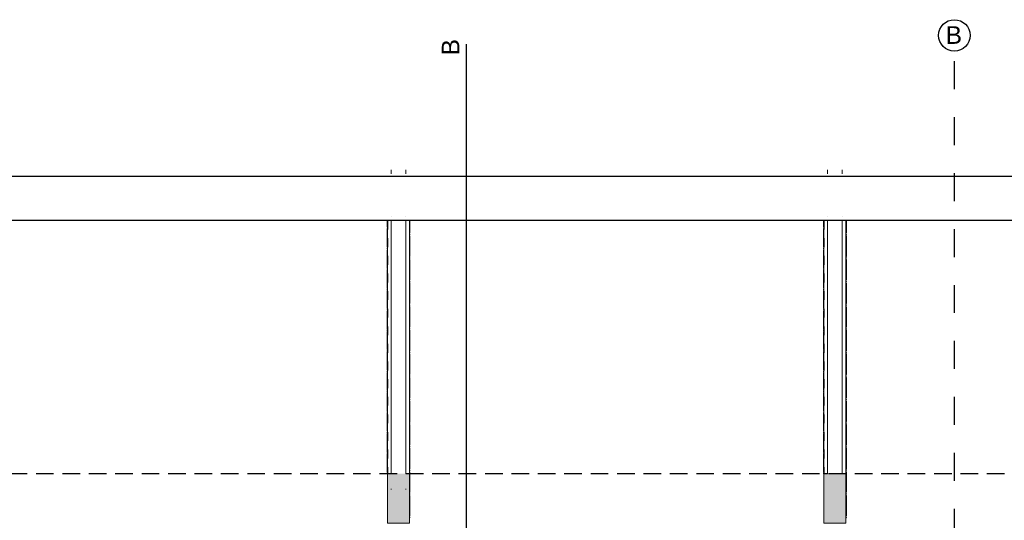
# Model space of a CAD drawing. Header units: metres. Extents: x -18231 to -17951, y 15132 to 15402.
# Tile 98 of 144: x -18142.28 to -18131.1, y 15328.74 to 15334.43. Entities that reach past the tile are written whole.
import ezdxf

# ---------------------------------------------------------------- set-up
doc = ezdxf.new("R2010")
doc.units = ezdxf.units.M
for name, pattern in [('Oculto', [7.14375, 4.7625, -2.38125]), ('Trazo', [6.35, 3.175, -3.175]), ('Trazo pequeño', [3, 2, -1])]:
    doc.linetypes.add(name, pattern=pattern)
doc.layers.get('0').update_dxf_attribs({"color": 1})
for name, color, linetype in [('ABERTURAS', 1, 'Continuous'), ('COTAS', 1, 'Continuous'), ('PROYECTADAS', 2, 'Continuous'), ('TEXTOS', 1, 'Continuous')]:
    doc.layers.add(name, color=color, linetype=linetype)
doc.layers.add('S-BEAM', color=12, linetype='Continuous', lineweight=18)
doc.layers.add('S-COLS', color=52, linetype='Continuous', lineweight=18)
doc.styles.add('Romans', font='arial.ttf', dxfattribs={"height": 0.2})
doc.dimstyles.get("Standard").update_dxf_attribs({"dimtxt": 0.2, "dimasz": 0.18, "dimexe": 0.18, "dimexo": 0.0625, "dimgap": 0.09, "dimtad": 0, "dimzin": 0, "dimdsep": 46, "dimtxsty": 'Romans', "dimblk": 'OBLIQUE', "dimcen": 0.09, "dimse1": 1, "dimse2": 1, "dimadec": 0, "dimazin": 0, "dimtfac": 1, "dimtofl": 0, "dimtmove": 2, "dimatfit": 2, "dimldrblk": 'OBLIQUE', "dimfxl": 1, "dimtolj": 1, "dimtzin": 0, "dimarcsym": 0})

# ---------------------------------------------------------------- blocks, each defined once
blk = doc.blocks.new('Pilar rectangular hormigón - 250 x 560 mm 2-611004-Nivel 1')
at = {"layer": 'S-COLS'}
for p, q in [((125, 280), (-125, 280)), ((-125, 280), (-125, -280)), ((125, -280), (125, 280)), ((-125, -280), (-82.5, -280)), ((82.5, -280), (125, -280))]:
    blk.add_line(p, q, dxfattribs=at)
blk = doc.blocks.new('Pilar rectangular hormigón - 250 x 560 mm 2-475783-Nivel 1')
at = {"layer": 'S-COLS'}
for p, q in [((125, 280), (-125, 280)), ((-125, 280), (-125, -280)), ((125, -280), (125, 280)), ((-125, -280), (-82.5, -280)), ((82.5, -280), (125, -280))]:
    blk.add_line(p, q, dxfattribs=at)
blk = doc.blocks.new('Calibre delgado-Ángulos - L140 x 40-484132-Nivel 1')
at = {"layer": 'S-BEAM'}
blk.add_line((-1493, 0), (1377, 0), dxfattribs=at)
at = {"layer": 'S-BEAM', "linetype": 'Oculto'}
blk.add_line((-1493, -2), (1377, -2), dxfattribs=at)
blk = doc.blocks.new('HSS-Tubo estructural redondo - HSS 0_01-474938-Nivel 1')
at = {"layer": 'S-BEAM'}
for radius, start, end in [(5, 90, 180), (5, 180, 270), (4, 90, 180), (4, 180, 270)]:
    blk.add_arc((-18703, -9134), radius, start, end, dxfattribs=at)
blk = doc.blocks.new('HSS-Tubo estructural redondo - HSS 0_01-476277-Nivel 1')
at = {"layer": 'S-BEAM'}
blk.add_line((-18708, -12429), (-18708, -12564), dxfattribs=at)
for major_axis, start_param, end_param in [((-5, 0), 4.712389, 6.283185), ((5, 0), 3.141593, 4.712389), ((4, 0), 1.570796, 3.141593), ((-4, 0), 0, 1.570796)]:
    blk.add_ellipse((-18703, -12429), major_axis=major_axis, ratio=0.881742, start_param=start_param, end_param=end_param, dxfattribs=at)
blk = doc.blocks.new('HSS-Tubo estructural redondo - HSS 0_01-V67-Nivel 1')
at = {"layer": 'S-BEAM'}
blk.add_line((-18708, -12162), (-18708, -12388), dxfattribs=at)
for centre, major_axis, start_param, end_param in [((-18703, -12162), (5, 0), 1.570796, 3.141593), ((-18703, -12388), (-5, 0), 4.712389, 6.283185), ((-18703, -12388), (5, 0), 3.141593, 4.712389), ((-18703, -12388), (4, 0), 1.570796, 3.141593), ((-18703, -12388), (-4, 0), 0, 1.570796)]:
    blk.add_ellipse(centre, major_axis=major_axis, ratio=0.881742, start_param=start_param, end_param=end_param, dxfattribs=at)
blk = doc.blocks.new('HSS-Tubo estructural redondo - HSS 0_01-V68-Nivel 1')
at = {"layer": 'S-BEAM'}
blk.add_line((-18708, -11894), (-18708, -12120), dxfattribs=at)
for centre, major_axis, start_param, end_param in [((-18703, -11894), (5, 0), 1.570796, 3.141593), ((-18703, -11894), (5, 0), 3.141593, 4.712389), ((-18703, -11894), (4, 0), 1.570796, 3.141593), ((-18703, -11894), (-4, 0), 0, 1.570796), ((-18703, -12120), (-5, 0), 0, 1.570796)]:
    blk.add_ellipse(centre, major_axis=major_axis, ratio=0.881742, start_param=start_param, end_param=end_param, dxfattribs=at)
blk = doc.blocks.new('Calibre delgado-Ángulos - L140 x 40-484133-Nivel 1')
at = {"layer": 'S-BEAM', "linetype": 'Oculto'}
blk.add_line((-1243, 2), (1622, 2), dxfattribs=at)
at = {"layer": 'S-BEAM'}
for p, q in [((1622, 0), (-1243, 0)), ((1622, 42), (1622, 0))]:
    blk.add_line(p, q, dxfattribs=at)
blk = doc.blocks.new('HSS-Tubo estructural redondo - HSS 0_01-475032-Nivel 1')
at = {"layer": 'S-BEAM'}
for radius, start, end in [(5, 0, 90), (4, 0, 90), (5, 270, 0), (4, 270, 0)]:
    blk.add_arc((-18453, -9134), radius, start, end, dxfattribs=at)
blk = doc.blocks.new('HSS-Tubo estructural redondo - HSS 0_01-V69-Nivel 1')
at = {"layer": 'S-BEAM'}
for radius, start, end in [(5, 128.5714, 180), (4, 0, 180), (5, 0, 90), (5, 270, 360), (4, 270, 0)]:
    blk.add_arc((-18453, -9699), radius, start, end, dxfattribs=at)
blk = doc.blocks.new('HSS-Tubo estructural redondo - HSS 0_01-479359-Nivel 1')
at = {"layer": 'S-BEAM'}
blk.add_line((-18448, -12564), (-18448, -12498), dxfattribs=at)
for major_axis, start_param, end_param in [((5, 0), 0, 1.570796), ((4, 0), 0, 1.570796), ((5, 0), 4.712389, 6.283185), ((4, 0), 4.712389, 6.283185)]:
    blk.add_ellipse((-18453, -12498), major_axis=major_axis, ratio=0.907256, start_param=start_param, end_param=end_param, dxfattribs=at)
blk = doc.blocks.new('HSS-Tubo estructural redondo - HSS 0_01-V70-Nivel 1')
at = {"layer": 'S-BEAM'}
blk.add_line((-18448, -12462), (-18448, -12266), dxfattribs=at)
for centre, major_axis, start_param, end_param in [((-18453, -12266), (-5, 0), 3.141593, 4.712389), ((-18453, -12462), (5, 0), 0, 1.570796), ((-18453, -12462), (4, 0), 0, 1.570796), ((-18453, -12462), (5, 0), 4.712389, 6.283185), ((-18453, -12462), (4, 0), 4.712389, 6.283185)]:
    blk.add_ellipse(centre, major_axis=major_axis, ratio=0.907256, start_param=start_param, end_param=end_param, dxfattribs=at)
blk = doc.blocks.new('HSS-Tubo estructural redondo - HSS 0_01-V71-Nivel 1')
at = {"layer": 'S-BEAM'}
blk.add_line((-18448, -12230), (-18448, -12034), dxfattribs=at)
for centre, major_axis, start_param, end_param in [((-18453, -12034), (5, 0), 0, 1.570796), ((-18453, -12034), (4, 0), 0, 1.570796), ((-18453, -12034), (-5, 0), 1.570796, 3.141593), ((-18453, -12034), (4, 0), 4.712389, 6.283185), ((-18453, -12230), (5, 0), 4.712389, 6.283185)]:
    blk.add_ellipse(centre, major_axis=major_axis, ratio=0.907256, start_param=start_param, end_param=end_param, dxfattribs=at)
blk = doc.blocks.new('_Oblique')
at = {"color": 0, "linetype": 'ByBlock', "lineweight": -2}
blk.add_line((-0.5, -0.5), (0.5, 0.5), dxfattribs=at)
blk = doc.blocks.new('*D1042')
at = {"layer": 'COTAS', "color": 0, "lineweight": -2, "transparency": 16777216}
blk.add_line((-18174.281, 15332.645), (-18174.281, 15332.145), dxfattribs=at)
at = {"layer": 'Defpoints', "color": 0, "transparency": 16777216}
for p in [(-18131.336, 15332.645), (-18174.281, 15332.145), (-18131.336, 15332.145)]:
    blk.add_point(p, dxfattribs=at)
at = {"layer": 'COTAS', "color": 0, "lineweight": -2, "transparency": 16777216, "xscale": 0.18, "yscale": 0.18, "zscale": 0.18}
for p, rotation in [((-18174.281, 15332.645), 90), ((-18174.281, 15332.145), 270)]:
    blk.add_blockref('_Oblique', p, dxfattribs=dict(at, rotation=rotation))
at = {"layer": 'COTAS', "color": 0, "transparency": 16777216, "insert": (-18174.698, 15332.395), "char_height": 0.2, "attachment_point": 5, "rotation": 90, "style": 'Romans'}
blk.add_mtext('\\A1;0.50', dxfattribs=at)
blk = doc.blocks.new('*D1129')
at = {"layer": 'COTAS', "color": 0, "lineweight": -2, "transparency": 16777216}
for p, q in [((-18174.281, 15332.145), (-18174.281, 15327.872)), ((-18174.281, 15322.9), (-18174.281, 15327.173))]:
    blk.add_line(p, q, dxfattribs=at)
at = {"layer": 'Defpoints', "color": 0, "transparency": 16777216}
for p in [(-18131.336, 15332.145), (-18174.281, 15322.9), (-18131.662, 15322.9)]:
    blk.add_point(p, dxfattribs=at)
at = {"layer": 'COTAS', "color": 0, "lineweight": -2, "transparency": 16777216, "xscale": 0.18, "yscale": 0.18, "zscale": 0.18}
for p, rotation in [((-18174.281, 15332.145), 90), ((-18174.281, 15322.9), 270)]:
    blk.add_blockref('_Oblique', p, dxfattribs=dict(at, rotation=rotation))
at = {"layer": 'COTAS', "color": 0, "transparency": 16777216, "insert": (-18174.281, 15327.522), "char_height": 0.2, "attachment_point": 5, "rotation": 90, "style": 'Romans'}
blk.add_mtext('\\A1;9.24', dxfattribs=at)
blk = doc.blocks.new('*D1043')
at = {"layer": 'COTAS', "color": 0, "lineweight": -2, "transparency": 16777216}
blk.add_line((-18173.281, 15332.645), (-18173.281, 15332.145), dxfattribs=at)
at = {"layer": 'Defpoints', "color": 0, "transparency": 16777216}
for p in [(-18122.864, 15332.645), (-18173.281, 15332.145), (-18122.864, 15332.145)]:
    blk.add_point(p, dxfattribs=at)
at = {"layer": 'COTAS', "color": 0, "lineweight": -2, "transparency": 16777216, "xscale": 0.18, "yscale": 0.18, "zscale": 0.18}
for p, rotation in [((-18173.281, 15332.645), 90), ((-18173.281, 15332.145), 270)]:
    blk.add_blockref('_Oblique', p, dxfattribs=dict(at, rotation=rotation))
at = {"layer": 'COTAS', "color": 0, "transparency": 16777216, "insert": (-18173.698, 15332.395), "char_height": 0.2, "attachment_point": 5, "rotation": 90, "style": 'Romans'}
blk.add_mtext('\\A1;0.50', dxfattribs=at)
blk = doc.blocks.new('*D1044')
at = {"layer": 'COTAS', "color": 0, "lineweight": -2, "transparency": 16777216}
for p, q in [((-18173.281, 15332.145), (-18173.281, 15327.872)), ((-18173.281, 15322.9), (-18173.281, 15327.173))]:
    blk.add_line(p, q, dxfattribs=at)
at = {"layer": 'Defpoints', "color": 0, "transparency": 16777216}
for p in [(-18122.864, 15332.145), (-18173.281, 15322.9), (-18122.864, 15322.9)]:
    blk.add_point(p, dxfattribs=at)
at = {"layer": 'COTAS', "color": 0, "lineweight": -2, "transparency": 16777216, "xscale": 0.18, "yscale": 0.18, "zscale": 0.18}
for p, rotation in [((-18173.281, 15332.145), 90), ((-18173.281, 15322.9), 270)]:
    blk.add_blockref('_Oblique', p, dxfattribs=dict(at, rotation=rotation))
at = {"layer": 'COTAS', "color": 0, "transparency": 16777216, "insert": (-18173.281, 15327.522), "char_height": 0.2, "attachment_point": 5, "rotation": 90, "style": 'Romans'}
blk.add_mtext('\\A1;9.24', dxfattribs=at)
blk = doc.blocks.new('*D1058')
at = {"layer": 'COTAS', "color": 0, "lineweight": -2, "transparency": 16777216}
for p, q in [((-18172.281, 15332.645), (-18172.281, 15318.778)), ((-18172.281, 15304.053), (-18172.281, 15317.919))]:
    blk.add_line(p, q, dxfattribs=at)
at = {"layer": 'Defpoints', "color": 0, "transparency": 16777216}
for p in [(-18172.281, 15332.645), (-18118.693, 15332.645), (-18118.693, 15304.053)]:
    blk.add_point(p, dxfattribs=at)
at = {"layer": 'COTAS', "color": 0, "lineweight": -2, "transparency": 16777216, "xscale": 0.18, "yscale": 0.18, "zscale": 0.18}
for p, rotation in [((-18172.281, 15332.645), 90), ((-18172.281, 15304.053), 270)]:
    blk.add_blockref('_Oblique', p, dxfattribs=dict(at, rotation=rotation))
at = {"layer": 'COTAS', "color": 0, "transparency": 16777216, "insert": (-18172.281, 15318.349), "char_height": 0.2, "attachment_point": 5, "rotation": 90, "style": 'Romans'}
blk.add_mtext('\\A1;28.59', dxfattribs=at)

msp = doc.modelspace()

# ---------------------------------------------------------------- hatches: boundary and pattern name
at = {"layer": 'ABERTURAS'}
h = msp.add_hatch(color=256, dxfattribs=at)
h.dxf.hatch_style = 1
h.paths.add_polyline_path([(-18138.101, 15328.71), (-18137.851, 15328.71), (-18137.851, 15329.271), (-18137.894, 15329.271), (-18138.101, 15329.271)])
h = msp.add_hatch(color=256, dxfattribs=at)
h.dxf.hatch_style = 1
h.paths.add_polyline_path([(-18133.144, 15328.71), (-18132.894, 15328.71), (-18132.894, 15329.271), (-18132.936, 15329.271), (-18133.144, 15329.271)])

# ---------------------------------------------------------------- linework, layer by layer
at = {"layer": 'PROYECTADAS'}
for p, q in [((-18119.093, 15332.645), (-18162.387, 15332.645)), ((-18119.093, 15332.145), (-18162.387, 15332.145))]:
    msp.add_line(p, q, dxfattribs=at)
at = {"layer": 'PROYECTADAS', "linetype": 'Trazo pequeño', "ltscale": 0.1}
msp.add_line((-18119.093, 15329.271), (-18162.345, 15329.271), dxfattribs=at)
at = {"layer": 'S-BEAM'}
for p, q in [((-18138.059, 15332.675), (-18138.059, 15332.721)), ((-18137.894, 15332.675), (-18137.894, 15332.721)), ((-18133.102, 15332.675), (-18133.102, 15332.721)), ((-18132.936, 15332.675), (-18132.936, 15332.721)), ((-18138.059, 15332.195), (-18138.059, 15332.197)), ((-18138.059, 15329.299), (-18138.059, 15332.145)), ((-18137.894, 15332.195), (-18137.894, 15332.197)), ((-18137.894, 15329.299), (-18137.894, 15332.145)), ((-18133.102, 15332.195), (-18133.102, 15332.197)), ((-18133.102, 15329.271), (-18133.102, 15332.145)), ((-18132.936, 15332.195), (-18132.936, 15332.197)), ((-18132.936, 15329.271), (-18132.936, 15332.145)), ((-18138.059, 15329.299), (-18138.059, 15329.292)), ((-18138.059, 15329.292), (-18138.059, 15329.271)), ((-18137.894, 15329.292), (-18137.894, 15329.299)), ((-18137.894, 15329.271), (-18137.894, 15329.292)), ((-18138.059, 15329.1), (-18138.059, 15329.093)), ((-18137.894, 15329.093), (-18137.894, 15329.1))]:
    msp.add_line(p, q, dxfattribs=at)
at = {"layer": 'TEXTOS'}
msp.add_line((-18137.204, 15302.771), (-18137.204, 15334.15), dxfattribs=at)
at = {"layer": 'TEXTOS', "linetype": 'Trazo', "ltscale": 0.1}
msp.add_line((-18131.662, 15303.156), (-18131.662, 15334.068), dxfattribs=at)
at = {"layer": 'TEXTOS'}
msp.add_circle((-18131.662, 15334.247), 0.179, dxfattribs=at)

# ---------------------------------------------------------------- block references
at = {"layer": 'S-BEAM', "xscale": 0.00100147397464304, "yscale": 0.00100147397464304, "zscale": 0.00100147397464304}
for name, p, rotation in [('HSS-Tubo estructural redondo - HSS 0_01-479359-Nivel 1', (-18156.582, 15319.562), 180), ('Calibre delgado-Ángulos - L140 x 40-484133-Nivel 1', (-18138.101, 15330.899), 270.0000000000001), ('Calibre delgado-Ángulos - L140 x 40-484132-Nivel 1', (-18137.851, 15330.649), 269.9999999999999), ('HSS-Tubo estructural redondo - HSS 0_01-476277-Nivel 1', (-18156.582, 15319.562), 180), ('HSS-Tubo estructural redondo - HSS 0_01-479359-Nivel 1', (-18151.624, 15319.562), 180), ('Calibre delgado-Ángulos - L140 x 40-484133-Nivel 1', (-18133.144, 15330.899), 270.0000000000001), ('Calibre delgado-Ángulos - L140 x 40-484132-Nivel 1', (-18132.894, 15330.649), 269.9999999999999), ('HSS-Tubo estructural redondo - HSS 0_01-476277-Nivel 1', (-18151.624, 15319.562), 180), ('HSS-Tubo estructural redondo - HSS 0_01-475032-Nivel 1', (-18156.582, 15322.912), 180), ('HSS-Tubo estructural redondo - HSS 0_01-V70-Nivel 1', (-18156.582, 15319.562), 180), ('HSS-Tubo estructural redondo - HSS 0_01-474938-Nivel 1', (-18156.582, 15322.841), 180), ('HSS-Tubo estructural redondo - HSS 0_01-475032-Nivel 1', (-18151.624, 15322.912), 180), ('HSS-Tubo estructural redondo - HSS 0_01-V70-Nivel 1', (-18151.624, 15319.562), 180), ('HSS-Tubo estructural redondo - HSS 0_01-474938-Nivel 1', (-18151.624, 15322.841), 180), ('HSS-Tubo estructural redondo - HSS 0_01-V67-Nivel 1', (-18156.582, 15319.562), 180), ('HSS-Tubo estructural redondo - HSS 0_01-V67-Nivel 1', (-18151.624, 15319.562), 180), ('HSS-Tubo estructural redondo - HSS 0_01-475032-Nivel 1', (-18156.582, 15322.68), 180), ('HSS-Tubo estructural redondo - HSS 0_01-V71-Nivel 1', (-18156.582, 15319.562), 180), ('HSS-Tubo estructural redondo - HSS 0_01-475032-Nivel 1', (-18151.624, 15322.68), 180), ('HSS-Tubo estructural redondo - HSS 0_01-V71-Nivel 1', (-18151.624, 15319.562), 180), ('HSS-Tubo estructural redondo - HSS 0_01-474938-Nivel 1', (-18156.582, 15322.573), 180), ('HSS-Tubo estructural redondo - HSS 0_01-V68-Nivel 1', (-18156.582, 15319.562), 180), ('HSS-Tubo estructural redondo - HSS 0_01-474938-Nivel 1', (-18151.624, 15322.573), 180), ('HSS-Tubo estructural redondo - HSS 0_01-V68-Nivel 1', (-18151.624, 15319.562), 180), ('HSS-Tubo estructural redondo - HSS 0_01-475032-Nivel 1', (-18156.582, 15322.448), 180), ('HSS-Tubo estructural redondo - HSS 0_01-V70-Nivel 1', (-18156.582, 15319.098), 180), ('HSS-Tubo estructural redondo - HSS 0_01-475032-Nivel 1', (-18151.624, 15322.448), 180), ('HSS-Tubo estructural redondo - HSS 0_01-V70-Nivel 1', (-18151.624, 15319.098), 180), ('HSS-Tubo estructural redondo - HSS 0_01-474938-Nivel 1', (-18156.582, 15322.305), 180), ('HSS-Tubo estructural redondo - HSS 0_01-V67-Nivel 1', (-18156.582, 15319.026), 180), ('HSS-Tubo estructural redondo - HSS 0_01-474938-Nivel 1', (-18151.624, 15322.305), 180), ('HSS-Tubo estructural redondo - HSS 0_01-V67-Nivel 1', (-18151.624, 15319.026), 180), ('HSS-Tubo estructural redondo - HSS 0_01-475032-Nivel 1', (-18156.582, 15322.216), 180), ('HSS-Tubo estructural redondo - HSS 0_01-V71-Nivel 1', (-18156.582, 15319.098), 180), ('HSS-Tubo estructural redondo - HSS 0_01-475032-Nivel 1', (-18151.624, 15322.216), 180), ('HSS-Tubo estructural redondo - HSS 0_01-V71-Nivel 1', (-18151.624, 15319.098), 180), ('HSS-Tubo estructural redondo - HSS 0_01-475032-Nivel 1', (-18156.582, 15321.984), 180), ('HSS-Tubo estructural redondo - HSS 0_01-V70-Nivel 1', (-18156.582, 15318.633), 180), ('HSS-Tubo estructural redondo - HSS 0_01-474938-Nivel 1', (-18156.582, 15322.037), 180), ('HSS-Tubo estructural redondo - HSS 0_01-V68-Nivel 1', (-18156.582, 15319.026), 180), ('HSS-Tubo estructural redondo - HSS 0_01-475032-Nivel 1', (-18151.624, 15321.984), 180), ('HSS-Tubo estructural redondo - HSS 0_01-V70-Nivel 1', (-18151.624, 15318.633), 180), ('HSS-Tubo estructural redondo - HSS 0_01-474938-Nivel 1', (-18151.624, 15322.037), 180), ('HSS-Tubo estructural redondo - HSS 0_01-V68-Nivel 1', (-18151.624, 15319.026), 180), ('HSS-Tubo estructural redondo - HSS 0_01-475032-Nivel 1', (-18156.582, 15321.752), 180), ('HSS-Tubo estructural redondo - HSS 0_01-V71-Nivel 1', (-18156.582, 15318.633), 180), ('HSS-Tubo estructural redondo - HSS 0_01-474938-Nivel 1', (-18156.582, 15321.769), 180), ('HSS-Tubo estructural redondo - HSS 0_01-V67-Nivel 1', (-18156.582, 15318.49), 180), ('HSS-Tubo estructural redondo - HSS 0_01-475032-Nivel 1', (-18151.624, 15321.752), 180), ('HSS-Tubo estructural redondo - HSS 0_01-V71-Nivel 1', (-18151.624, 15318.633), 180), ('HSS-Tubo estructural redondo - HSS 0_01-474938-Nivel 1', (-18151.624, 15321.769), 180), ('HSS-Tubo estructural redondo - HSS 0_01-V67-Nivel 1', (-18151.624, 15318.49), 180), ('HSS-Tubo estructural redondo - HSS 0_01-475032-Nivel 1', (-18156.582, 15321.519), 180), ('HSS-Tubo estructural redondo - HSS 0_01-V70-Nivel 1', (-18156.582, 15318.169), 180), ('HSS-Tubo estructural redondo - HSS 0_01-474938-Nivel 1', (-18156.582, 15321.501), 180), ('HSS-Tubo estructural redondo - HSS 0_01-475032-Nivel 1', (-18151.624, 15321.519), 180), ('HSS-Tubo estructural redondo - HSS 0_01-V70-Nivel 1', (-18151.624, 15318.169), 180), ('HSS-Tubo estructural redondo - HSS 0_01-474938-Nivel 1', (-18151.624, 15321.501), 180), ('HSS-Tubo estructural redondo - HSS 0_01-V68-Nivel 1', (-18156.582, 15318.49), 180), ('HSS-Tubo estructural redondo - HSS 0_01-V68-Nivel 1', (-18151.624, 15318.49), 180), ('HSS-Tubo estructural redondo - HSS 0_01-475032-Nivel 1', (-18156.582, 15321.287), 180), ('HSS-Tubo estructural redondo - HSS 0_01-475032-Nivel 1', (-18151.624, 15321.287), 180), ('HSS-Tubo estructural redondo - HSS 0_01-V71-Nivel 1', (-18156.582, 15318.169), 180), ('HSS-Tubo estructural redondo - HSS 0_01-474938-Nivel 1', (-18156.582, 15321.233), 180), ('HSS-Tubo estructural redondo - HSS 0_01-V67-Nivel 1', (-18156.582, 15317.954), 180), ('HSS-Tubo estructural redondo - HSS 0_01-V71-Nivel 1', (-18151.624, 15318.169), 180), ('HSS-Tubo estructural redondo - HSS 0_01-474938-Nivel 1', (-18151.624, 15321.233), 180), ('HSS-Tubo estructural redondo - HSS 0_01-V67-Nivel 1', (-18151.624, 15317.954), 180), ('HSS-Tubo estructural redondo - HSS 0_01-475032-Nivel 1', (-18156.582, 15321.055), 180), ('HSS-Tubo estructural redondo - HSS 0_01-475032-Nivel 1', (-18151.624, 15321.055), 180), ('HSS-Tubo estructural redondo - HSS 0_01-V70-Nivel 1', (-18156.582, 15317.705), 180), ('HSS-Tubo estructural redondo - HSS 0_01-474938-Nivel 1', (-18156.582, 15320.965), 180), ('HSS-Tubo estructural redondo - HSS 0_01-V68-Nivel 1', (-18156.582, 15317.954), 180), ('HSS-Tubo estructural redondo - HSS 0_01-V70-Nivel 1', (-18151.624, 15317.705), 180), ('HSS-Tubo estructural redondo - HSS 0_01-474938-Nivel 1', (-18151.624, 15320.965), 180), ('HSS-Tubo estructural redondo - HSS 0_01-V68-Nivel 1', (-18151.624, 15317.954), 180), ('HSS-Tubo estructural redondo - HSS 0_01-475032-Nivel 1', (-18156.582, 15320.823), 180), ('HSS-Tubo estructural redondo - HSS 0_01-V71-Nivel 1', (-18156.582, 15317.705), 180), ('HSS-Tubo estructural redondo - HSS 0_01-475032-Nivel 1', (-18151.624, 15320.823), 180), ('HSS-Tubo estructural redondo - HSS 0_01-V71-Nivel 1', (-18151.624, 15317.705), 180), ('HSS-Tubo estructural redondo - HSS 0_01-474938-Nivel 1', (-18156.582, 15320.698), 180), ('HSS-Tubo estructural redondo - HSS 0_01-V67-Nivel 1', (-18156.582, 15317.419), 180), ('HSS-Tubo estructural redondo - HSS 0_01-474938-Nivel 1', (-18151.624, 15320.698), 180), ('HSS-Tubo estructural redondo - HSS 0_01-V67-Nivel 1', (-18151.624, 15317.419), 180), ('HSS-Tubo estructural redondo - HSS 0_01-475032-Nivel 1', (-18156.582, 15320.591), 180), ('HSS-Tubo estructural redondo - HSS 0_01-V70-Nivel 1', (-18156.582, 15317.241), 180), ('HSS-Tubo estructural redondo - HSS 0_01-475032-Nivel 1', (-18151.624, 15320.591), 180), ('HSS-Tubo estructural redondo - HSS 0_01-V70-Nivel 1', (-18151.624, 15317.241), 180), ('HSS-Tubo estructural redondo - HSS 0_01-474938-Nivel 1', (-18156.582, 15320.43), 180), ('HSS-Tubo estructural redondo - HSS 0_01-V68-Nivel 1', (-18156.582, 15317.419), 180), ('HSS-Tubo estructural redondo - HSS 0_01-474938-Nivel 1', (-18151.624, 15320.43), 180), ('HSS-Tubo estructural redondo - HSS 0_01-V68-Nivel 1', (-18151.624, 15317.419), 180), ('HSS-Tubo estructural redondo - HSS 0_01-475032-Nivel 1', (-18156.582, 15320.359), 180), ('HSS-Tubo estructural redondo - HSS 0_01-V71-Nivel 1', (-18156.582, 15317.241), 180), ('HSS-Tubo estructural redondo - HSS 0_01-475032-Nivel 1', (-18151.624, 15320.359), 180), ('HSS-Tubo estructural redondo - HSS 0_01-V71-Nivel 1', (-18151.624, 15317.241), 180), ('HSS-Tubo estructural redondo - HSS 0_01-474938-Nivel 1', (-18156.582, 15320.162), 180), ('HSS-Tubo estructural redondo - HSS 0_01-474938-Nivel 1', (-18151.624, 15320.162), 180), ('HSS-Tubo estructural redondo - HSS 0_01-V69-Nivel 1', (-18156.582, 15319.562), 180), ('HSS-Tubo estructural redondo - HSS 0_01-V67-Nivel 1', (-18156.582, 15316.883), 180), ('HSS-Tubo estructural redondo - HSS 0_01-V69-Nivel 1', (-18151.624, 15319.562), 180), ('HSS-Tubo estructural redondo - HSS 0_01-V67-Nivel 1', (-18151.624, 15316.883), 180), ('HSS-Tubo estructural redondo - HSS 0_01-474938-Nivel 1', (-18156.582, 15319.894), 180), ('HSS-Tubo estructural redondo - HSS 0_01-V68-Nivel 1', (-18156.582, 15316.883), 180), ('HSS-Tubo estructural redondo - HSS 0_01-474938-Nivel 1', (-18151.624, 15319.894), 180), ('HSS-Tubo estructural redondo - HSS 0_01-V68-Nivel 1', (-18151.624, 15316.883), 180), ('HSS-Tubo estructural redondo - HSS 0_01-474938-Nivel 1', (-18156.582, 15319.626), 180), ('HSS-Tubo estructural redondo - HSS 0_01-474938-Nivel 1', (-18151.624, 15319.626), 180)]:
    msp.add_blockref(name, p, dxfattribs=dict(at, rotation=rotation))
at = {"layer": 'S-COLS', "xscale": 0.00100147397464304, "yscale": 0.00100147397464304, "zscale": 0.00100147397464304, "rotation": 180}
for name, p in [('Pilar rectangular hormigón - 250 x 560 mm 2-611004-Nivel 1', (-18137.976, 15328.99)), ('Pilar rectangular hormigón - 250 x 560 mm 2-475783-Nivel 1', (-18133.019, 15328.99))]:
    msp.add_blockref(name, p, dxfattribs=at)

# ---------------------------------------------------------------- texts
at = {"layer": 'TEXTOS', "insert": (-18131.762, 15334.352), "char_height": 0.2, "attachment_point": 1, "style": 'Romans'}
msp.add_mtext_dynamic_manual_height_columns('\\pt0.6;B', width=0.63327, gutter_width=0.5, heights=[0], dxfattribs=at)
at = {"layer": 'TEXTOS', "insert": (-18137.485, 15334.02), "char_height": 0.2, "attachment_point": 1, "rotation": 90, "style": 'Romans'}
msp.add_mtext_dynamic_manual_height_columns('\\pt0.6;B', width=0.63327, gutter_width=0.5, heights=[0], dxfattribs=at)

# ---------------------------------------------------------------- dimensions: what is measured, and where the dimension line sits
at = {"layer": 'COTAS'}
for base, p1, p2, picture, middle in [((-18174.281, 15332.145), (-18131.336, 15332.645), (-18131.336, 15332.145), '*D1042', (-18174.698, 15332.395)), ((-18173.281, 15332.145), (-18122.864, 15332.645), (-18122.864, 15332.145), '*D1043', (-18173.698, 15332.395)), ((-18172.281, 15332.645), (-18118.693, 15304.053), (-18118.693, 15332.645), '*D1058', (-18172.281, 15318.349))]:
    dim = msp.add_linear_dim(base=base, p1=p1, p2=p2, angle=270, dimstyle='Standard', dxfattribs=at)
    dim.commit()
    dim.dimension.update_dxf_attribs({"geometry": picture, "text_midpoint": middle})
for base, p1, p2, picture, middle in [((-18174.2812, 15322.9003), (-18131.3364, 15332.1446), (-18131.662, 15322.9003), '*D1129', (-18174.2812, 15327.5224)), ((-18173.2812, 15322.9003), (-18122.8644, 15332.1446), (-18122.8644, 15322.9003), '*D1044', (-18173.2812, 15327.5224))]:
    dim = msp.add_linear_dim(base=base, p1=p1, p2=p2, angle=270, dimstyle='Standard', override={"dimtmove": 1}, dxfattribs=at)
    dim.commit()
    dim.dimension.update_dxf_attribs({"geometry": picture, "text_midpoint": middle})

doc.saveas('drawing.dxf')
